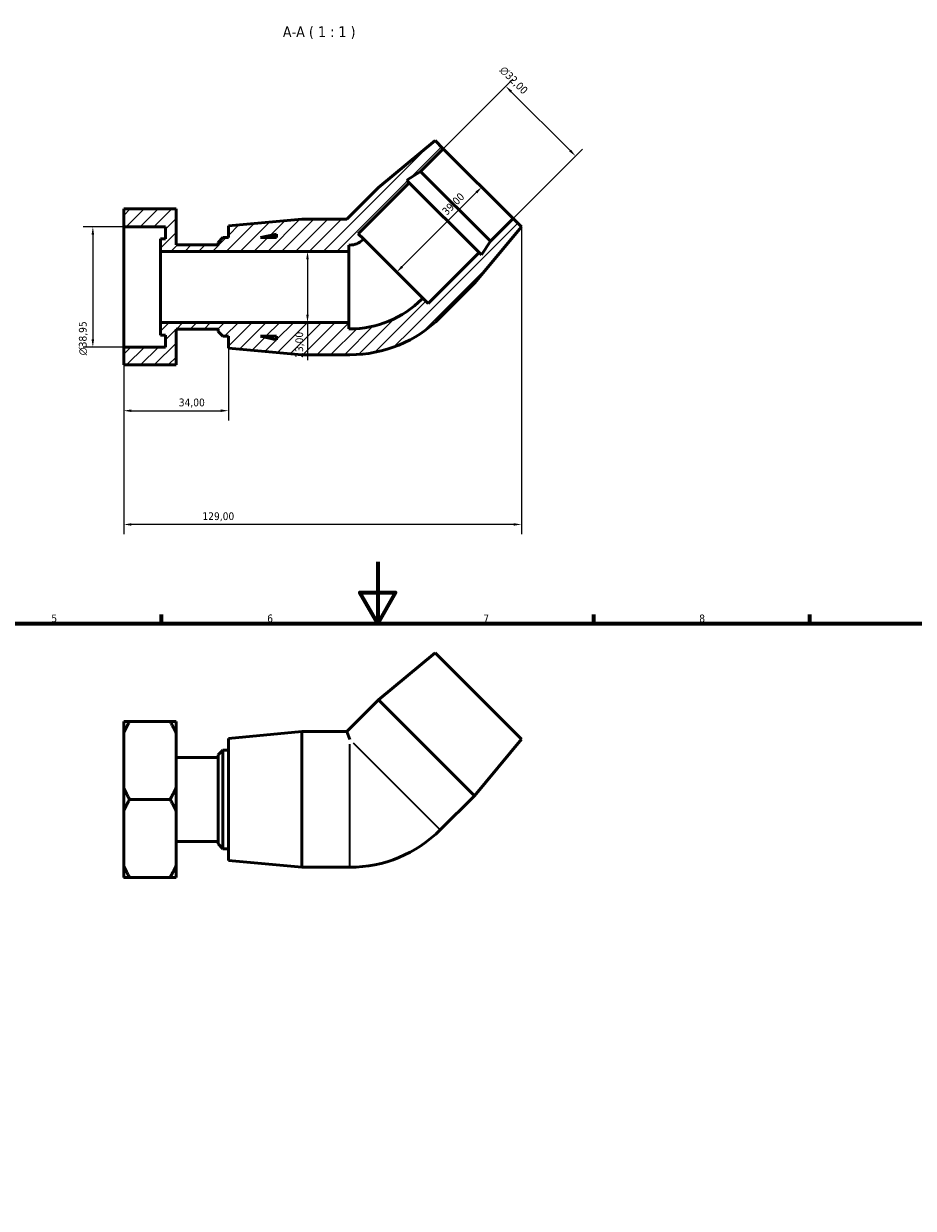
# Model space of a CAD drawing. Header units: millimetres. Extents: x 0 to 901, y 0 to 769.
# Tile 4 of 5: x 306 to 594, y 384 to 769. Entities that reach past the tile are written whole.
import ezdxf

# ---------------------------------------------------------------- set-up
doc = ezdxf.new("R2010")
doc.units = ezdxf.units.MM
for name, color, linetype, lineweight in [('Border (ISO)', 7, 'Continuous', 70), ('Dimension (ISO)', 7, 'Continuous', 25), ('Hatch (ISO)', 7, 'Continuous', 18), ('Symbol (ISO)', 7, 'Continuous', 25), ('Visible (ISO)', 7, 'Continuous', 50), ('Visible Narrow (ISO)', 7, 'Continuous', 35)]:
    doc.layers.add(name, color=color, linetype=linetype, lineweight=lineweight)
doc.styles.add('Label Text (ISO)', font='tahoma.ttf')
doc.styles.add('Note Text (ISO)', font='tahoma.ttf')
doc.dimstyles.new('Default (ISO)', dxfattribs={"dimtxt": 2.5, "dimasz": 2.5, "dimexe": 3.175, "dimexo": 0, "dimgap": 0.762, "dimtad": 1, "dimrnd": 1e-08, "dimzin": 0, "dimtxsty": 'Note Text (ISO)', "dimcen": 0.09, "dimdle": 10, "dimclrd": 256, "dimclre": 256, "dimclrt": 256, "dimazin": 0, "dimtfac": 1.40208, "dimtmove": 0, "dimatfit": 3, "dimfxl": 1, "dimtolj": 1, "dimtzin": 0, "dimlwd": -1, "dimlwe": -1, "dimarcsym": 0})

# ---------------------------------------------------------------- blocks, each defined once
blk = doc.blocks.new('Borders Default Border')
at = {"layer": 'Border (ISO)'}
for p, q in [((350.42, 574), (350.42, 576.9)), ((490.58, 574), (490.58, 576.9)), ((560.67, 574), (560.67, 576.9))]:
    blk.add_line(p, q, dxfattribs=at)
at = {"layer": 'Border (ISO)', "flags": 128}
for points in [[(420.5, 594), (420.5, 574), (414.73, 584), (426.27, 584), (420.5, 574)], [(20, 20), (20, 574), (821, 574), (821, 20), (20, 20)]]:
    blk.add_lwpolyline(points, dxfattribs=at)
at = {"layer": 'Border (ISO)', "color": 232, "true_color": 0xca0064, "char_height": 2.5, "attachment_point": 7, "style": 'Note Text (ISO)'}
for s, insert in [('5', (314.64, 574.35)), ('6', (384.66, 574.35)), ('7', (454.77, 574.4)), ('8', (524.81, 574.34))]:
    blk.add_mtext(s, dxfattribs=dict(at, insert=insert))
blk = doc.blocks.new('*D7')
at = {"layer": 'Defpoints', "color": 0, "transparency": 16777216}
for p in [(338.11, 702.63), (328.11, 663.67), (338.11, 663.67)]:
    blk.add_point(p, dxfattribs=at)
at = {"layer": 'Dimension (ISO)', "transparency": 16777216}
for p, q in [((338.11, 702.63), (324.93, 702.63)), ((328.11, 700.13), (328.11, 666.17)), ((338.11, 663.67), (324.93, 663.67))]:
    blk.add_line(p, q, dxfattribs=at)
for points in [[(327.69, 700.13), (328.52, 700.13), (328.11, 702.63)], [(327.69, 666.17), (328.52, 666.17), (328.11, 663.67)]]:
    blk.add_solid(points, dxfattribs=at)
at = {"layer": 'Dimension (ISO)', "color": 232, "true_color": 0xca0064, "transparency": 16777216, "insert": (323.58, 660.98), "char_height": 2.5, "attachment_point": 1, "rotation": 90, "style": 'Note Text (ISO)'}
blk.add_mtext('\\A1;\\fAIGDT|b0|i0;\\H2.5000;\\ln\\fTahoma|b0|i0;\\H2.5000;38,95', dxfattribs=at)
blk = doc.blocks.new('*D8')
at = {"layer": 'Defpoints', "color": 0, "transparency": 16777216}
for p in [(338.11, 663.67), (372.11, 663.35), (372.11, 643.01)]:
    blk.add_point(p, dxfattribs=at)
at = {"layer": 'Dimension (ISO)', "transparency": 16777216}
for p, q in [((338.11, 663.67), (338.11, 639.84)), ((372.11, 663.35), (372.11, 639.84)), ((340.61, 643.01), (369.61, 643.01))]:
    blk.add_line(p, q, dxfattribs=at)
for points in [[(340.61, 643.43), (340.61, 642.6), (338.11, 643.01)], [(369.61, 643.43), (369.61, 642.6), (372.11, 643.01)]]:
    blk.add_solid(points, dxfattribs=at)
at = {"layer": 'Dimension (ISO)', "color": 232, "true_color": 0xca0064, "transparency": 16777216, "insert": (355.98, 646.95), "char_height": 2.5, "attachment_point": 1, "style": 'Note Text (ISO)'}
blk.add_mtext('\\A1;34,00', dxfattribs=at)
blk = doc.blocks.new('*D9')
at = {"layer": 'Defpoints', "color": 0, "transparency": 16777216}
for p in [(397.74, 694.65), (397.74, 671.65), (397.74, 671.65)]:
    blk.add_point(p, dxfattribs=at)
at = {"layer": 'Dimension (ISO)', "transparency": 16777216}
for p, q in [((397.74, 692.15), (397.74, 674.15)), ((397.74, 671.65), (397.74, 659.4))]:
    blk.add_line(p, q, dxfattribs=at)
for points in [[(397.32, 692.15), (398.15, 692.15), (397.74, 694.65)], [(397.32, 674.15), (398.15, 674.15), (397.74, 671.65)]]:
    blk.add_solid(points, dxfattribs=at)
at = {"layer": 'Dimension (ISO)', "color": 232, "true_color": 0xca0064, "transparency": 16777216, "insert": (393.8, 660.16), "char_height": 2.5, "attachment_point": 1, "rotation": 90, "style": 'Note Text (ISO)'}
blk.add_mtext('\\A1;23,00', dxfattribs=at)
blk = doc.blocks.new('*D10')
at = {"layer": 'Defpoints', "color": 0, "transparency": 16777216}
for p in [(462.05, 748.27), (441.79, 728.01), (464.42, 705.39)]:
    blk.add_point(p, dxfattribs=at)
at = {"layer": 'Dimension (ISO)', "transparency": 16777216}
for p, q in [((441.79, 728.01), (464.29, 750.52)), ((482.91, 727.41), (463.81, 746.5)), ((464.42, 705.39), (486.92, 727.89))]:
    blk.add_line(p, q, dxfattribs=at)
for points in [[(464.11, 746.8), (463.52, 746.21), (462.05, 748.27)], [(483.2, 727.71), (482.61, 727.12), (484.67, 725.64)]]:
    blk.add_solid(points, dxfattribs=at)
at = {"layer": 'Dimension (ISO)', "color": 232, "true_color": 0xca0064, "transparency": 16777216, "insert": (461.67, 755.04), "char_height": 2.5, "attachment_point": 1, "rotation": 315, "style": 'Note Text (ISO)'}
blk.add_mtext('\\A1;\\fAIGDT|b0|i0;\\H2.5000;\\ln\\fTahoma|b0|i0;\\H2.5000;32,00', dxfattribs=at)
blk = doc.blocks.new('*D11')
at = {"layer": 'Defpoints', "color": 0, "transparency": 16777216}
for p in [(467.11, 702.7), (338.11, 663.67), (338.11, 606.11)]:
    blk.add_point(p, dxfattribs=at)
at = {"layer": 'Dimension (ISO)', "transparency": 16777216}
for p, q in [((467.11, 702.7), (467.11, 602.94)), ((338.11, 663.67), (338.11, 602.94)), ((464.61, 606.11), (340.61, 606.11))]:
    blk.add_line(p, q, dxfattribs=at)
for points in [[(340.61, 606.53), (340.61, 605.7), (338.11, 606.11)], [(464.61, 606.53), (464.61, 605.7), (467.11, 606.11)]]:
    blk.add_solid(points, dxfattribs=at)
at = {"layer": 'Dimension (ISO)', "color": 232, "true_color": 0xca0064, "transparency": 16777216, "insert": (363.65, 610.05), "char_height": 2.5, "attachment_point": 1, "style": 'Note Text (ISO)'}
blk.add_mtext('\\A1;129,00', dxfattribs=at)
blk = doc.blocks.new('*D12')
at = {"layer": 'Defpoints', "color": 0, "transparency": 16777216}
for p in [(453.1, 716.7), (454.25, 715.56), (425.53, 689.12)]:
    blk.add_point(p, dxfattribs=at)
at = {"layer": 'Dimension (ISO)', "transparency": 16777216}
blk.add_line((428.44, 689.75), (452.48, 713.79), dxfattribs=at)
for points in [[(452.19, 714.08), (452.78, 713.49), (454.25, 715.56)], [(428.15, 690.04), (428.74, 689.45), (426.67, 687.98)]]:
    blk.add_solid(points, dxfattribs=at)
at = {"layer": 'Dimension (ISO)', "color": 232, "true_color": 0xca0064, "transparency": 16777216, "insert": (441.13, 708), "char_height": 2.5, "attachment_point": 1, "rotation": 45, "style": 'Note Text (ISO)'}
blk.add_mtext('\\A1;39,00', dxfattribs=at)

msp = doc.modelspace()

# ---------------------------------------------------------------- hatches: boundary and pattern name
at = {"layer": 'Hatch (ISO)'}
h = msp.add_hatch(dxfattribs=at)
h.set_pattern_fill('ANSI31', color=256, scale=25.4, style=0)
h.set_pattern_definition([(45, (0, 0), (-2.245064, 2.245064), [])])
edge = h.paths.add_edge_path()
edge.add_ellipse((411.495, 702.604), major_axis=(23.373, -23.373), ratio=1, start_angle=315, end_angle=360)
edge.add_line((434.868, 679.231), (435.144, 679.507))
edge.add_line((435.144, 679.507), (436.841, 677.81))
edge.add_line((436.841, 677.81), (453.388, 694.356))
edge.add_line((453.388, 694.356), (454.169, 693.575))
edge.add_line((454.169, 693.575), (457.065, 698.033))
edge.add_line((457.065, 698.033), (464.418, 705.387))
edge.add_line((464.418, 705.387), (467.105, 702.7))
edge.add_line((467.105, 702.7), (451.867, 684.351))
edge.add_line((451.867, 684.351), (440.808, 673.291))
edge.add_ellipse((411.495, 702.604), major_axis=(0, -41.454), ratio=1, start_angle=0, end_angle=45, ccw=False)
edge.add_line((411.495, 661.15), (395.855, 661.15))
edge.add_line((395.855, 661.15), (372.105, 663.35))
edge.add_line((372.105, 663.35), (372.105, 667.15))
edge.add_line((372.105, 667.15), (370.305, 667.15))
edge.add_line((370.305, 667.15), (368.705, 668.75))
edge.add_line((368.705, 668.75), (368.705, 669.517))
edge.add_line((368.705, 669.517), (355.105, 669.517))
edge.add_line((355.105, 669.517), (355.105, 657.85))
edge.add_line((355.105, 657.85), (338.105, 657.85))
edge.add_line((338.105, 657.85), (338.105, 663.674))
edge.add_line((338.105, 663.674), (351.705, 663.674))
edge.add_line((351.705, 663.674), (351.705, 667.569))
edge.add_line((351.705, 667.569), (350.005, 667.569))
edge.add_line((350.005, 667.569), (350.005, 671.65))
edge.add_line((350.005, 671.65), (411.105, 671.65))
edge.add_line((411.105, 671.65), (411.105, 669.55))
edge.add_line((411.105, 669.55), (411.495, 669.55))
h.paths.add_polyline_path([(387.705, 666.044), (382.505, 667.15), (387.705, 667.15)], flags=0)
edge = h.paths.add_edge_path()
edge.add_line((420.755, 715.463), (410.441, 705.15))
edge.add_line((410.441, 705.15), (395.855, 705.15))
edge.add_line((395.855, 705.15), (372.105, 702.95))
edge.add_line((372.105, 702.95), (372.105, 699.15))
edge.add_line((372.105, 699.15), (370.305, 699.15))
edge.add_line((370.305, 699.15), (368.705, 697.55))
edge.add_line((368.705, 697.55), (368.705, 696.783))
edge.add_line((368.705, 696.783), (355.105, 696.783))
edge.add_line((355.105, 696.783), (355.105, 708.45))
edge.add_line((355.105, 708.45), (338.105, 708.45))
edge.add_line((338.105, 708.45), (338.105, 702.626))
edge.add_line((338.105, 702.626), (351.705, 702.626))
edge.add_line((351.705, 702.626), (351.705, 698.731))
edge.add_line((351.705, 698.731), (350.005, 698.731))
edge.add_line((350.005, 698.731), (350.005, 694.65))
edge.add_line((350.005, 694.65), (411.105, 694.65))
edge.add_line((411.105, 694.65), (411.105, 696.75))
edge.add_line((411.105, 696.75), (411.495, 696.75))
edge.add_ellipse((411.495, 702.604), major_axis=(0, -5.854), ratio=1, start_angle=0, end_angle=45)
edge.add_line((415.635, 698.464), (415.911, 698.74))
edge.add_line((415.911, 698.74), (414.214, 700.437))
edge.add_line((414.214, 700.437), (430.76, 716.984))
edge.add_line((430.76, 716.984), (429.979, 717.765))
edge.add_line((429.979, 717.765), (434.437, 720.661))
edge.add_line((434.437, 720.661), (441.791, 728.014))
edge.add_line((441.791, 728.014), (439.104, 730.701))
edge.add_line((439.104, 730.701), (420.755, 715.463))
h.paths.add_polyline_path([(382.505, 699.15), (387.705, 700.255), (387.705, 699.15)], flags=0)

# ---------------------------------------------------------------- linework, layer by layer
at = {"layer": 'Visible (ISO)'}
for p, q in [((439.104, 730.701), (420.755, 715.463)), ((441.791, 728.014), (439.104, 730.701)), ((434.437, 720.661), (441.791, 728.014)), ((441.791, 728.014), (464.418, 705.387)), ((429.979, 717.765), (434.437, 720.661)), ((434.437, 720.661), (457.065, 698.033)), ((420.755, 715.463), (410.441, 705.15)), ((414.214, 700.437), (430.76, 716.984)), ((430.76, 716.984), (429.979, 717.765)), ((430.76, 716.984), (453.388, 694.356)), ((355.105, 708.45), (338.105, 708.45)), ((338.105, 708.45), (338.105, 702.626)), ((355.105, 696.783), (355.105, 708.45)), ((395.855, 705.15), (372.105, 702.95)), ((410.441, 705.15), (395.855, 705.15)), ((464.418, 705.387), (457.065, 698.033)), ((467.105, 702.7), (464.418, 705.387)), ((338.105, 702.626), (351.705, 702.626)), ((338.105, 663.674), (338.105, 702.626)), ((351.705, 702.626), (351.705, 698.731)), ((372.105, 702.95), (372.105, 699.15)), ((382.505, 699.15), (387.705, 700.255)), ((387.705, 700.255), (387.705, 699.15)), ((415.911, 698.74), (414.214, 700.437)), ((451.867, 684.351), (467.105, 702.7)), ((351.705, 698.731), (350.005, 698.731)), ((350.005, 698.731), (350.005, 694.65)), ((368.705, 696.783), (355.105, 696.783)), ((370.305, 699.15), (368.705, 697.55)), ((368.705, 697.55), (368.705, 696.783)), ((372.105, 699.15), (370.305, 699.15)), ((387.705, 699.15), (382.505, 699.15)), ((411.105, 694.65), (411.105, 696.75)), ((411.105, 696.75), (411.495, 696.75)), ((415.635, 698.464), (415.911, 698.74)), ((435.144, 679.507), (415.911, 698.74)), ((457.065, 698.033), (454.169, 693.575)), ((350.005, 694.65), (411.105, 694.65)), ((350.005, 671.65), (350.005, 694.65)), ((411.105, 671.65), (411.105, 694.65)), ((453.388, 694.356), (436.841, 677.81)), ((454.169, 693.575), (453.388, 694.356)), ((440.808, 673.291), (451.867, 684.351)), ((435.144, 679.507), (434.868, 679.231)), ((436.841, 677.81), (435.144, 679.507)), ((411.105, 671.65), (350.005, 671.65)), ((350.005, 671.65), (350.005, 667.569)), ((355.105, 657.85), (355.105, 669.517)), ((355.105, 669.517), (368.705, 669.517)), ((368.705, 669.517), (368.705, 668.75)), ((368.705, 668.75), (370.305, 667.15)), ((411.105, 669.55), (411.105, 671.65)), ((411.495, 669.55), (411.105, 669.55)), ((350.005, 667.569), (351.705, 667.569)), ((351.705, 667.569), (351.705, 663.674)), ((370.305, 667.15), (372.105, 667.15)), ((372.105, 667.15), (372.105, 663.35)), ((387.705, 666.044), (382.505, 667.15)), ((382.505, 667.15), (387.705, 667.15)), ((387.705, 667.15), (387.705, 666.044)), ((351.705, 663.674), (338.105, 663.674)), ((338.105, 663.674), (338.105, 657.85)), ((372.105, 663.35), (395.855, 661.15)), ((395.855, 661.15), (411.495, 661.15)), ((338.105, 657.85), (355.105, 657.85)), ((439.104, 564.485), (420.755, 549.247)), ((439.104, 564.485), (467.105, 536.484)), ((420.755, 549.247), (410.441, 538.934)), ((420.755, 549.247), (451.867, 518.135)), ((338.105, 538.388), (338.105, 542.234)), ((340.053, 542.234), (353.158, 542.234)), ((355.105, 542.234), (355.105, 538.388)), ((338.105, 520.779), (338.105, 538.388)), ((355.105, 538.388), (355.105, 520.779)), ((372.105, 536.734), (395.855, 538.934)), ((395.855, 494.934), (395.855, 538.934)), ((395.855, 538.934), (410.441, 538.934)), ((410.441, 538.934), (411.495, 536.388)), ((372.105, 497.134), (372.105, 536.734)), ((467.105, 536.484), (451.867, 518.135)), ((355.105, 530.567), (368.705, 530.567)), ((368.705, 531.334), (370.305, 532.934)), ((368.705, 502.534), (368.705, 531.334)), ((370.305, 532.934), (370.305, 500.934)), ((370.305, 532.934), (372.105, 532.934)), ((338.105, 513.088), (338.105, 520.779)), ((355.105, 520.779), (355.105, 513.088)), ((353.158, 516.934), (340.053, 516.934)), ((451.867, 518.135), (440.808, 507.075)), ((338.105, 495.479), (338.105, 513.088)), ((355.105, 513.088), (355.105, 495.479)), ((355.105, 503.3), (368.705, 503.3)), ((368.705, 502.534), (370.305, 500.934)), ((370.305, 500.934), (372.105, 500.934)), ((372.105, 497.134), (395.855, 494.934)), ((338.105, 491.634), (338.105, 495.479)), ((355.105, 495.479), (355.105, 491.634)), ((395.855, 494.934), (411.495, 494.934)), ((353.158, 491.634), (340.053, 491.634))]:
    msp.add_line(p, q, dxfattribs=at)
for centre, radius in [((411.495, 702.604), 5.854), ((411.495, 702.604), 33.054), ((411.495, 702.604), 41.454), ((411.495, 536.388), 41.454)]:
    msp.add_arc(centre, radius, 270, 315, dxfattribs=at)
for points in [[(338.105, 538.388), (338.905, 540.245), (340.053, 542.234)], [(340.053, 542.234), (338.905, 542.234), (338.105, 542.234)], [(353.158, 542.234), (354.306, 540.245), (355.105, 538.388)], [(355.105, 542.234), (354.306, 542.234), (353.158, 542.234)], [(340.053, 516.934), (338.905, 518.923), (338.105, 520.779)], [(355.105, 520.779), (354.306, 518.923), (353.158, 516.934)], [(338.105, 513.088), (338.905, 514.945), (340.053, 516.934)], [(353.158, 516.934), (354.306, 514.945), (355.105, 513.088)], [(340.053, 491.634), (338.905, 493.623), (338.105, 495.479)], [(355.105, 495.479), (354.306, 493.623), (353.158, 491.634)], [(338.105, 491.634), (338.905, 491.634), (340.053, 491.634)], [(353.158, 491.634), (354.306, 491.634), (355.105, 491.634)]]:
    msp.add_rational_spline(points, [1, 1.00310458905, 1], degree=2, dxfattribs=at)
at = {"layer": 'Visible Narrow (ISO)'}
for p, q in [((411.495, 495.127), (411.495, 534.857)), ((412.578, 535.305), (440.671, 507.212))]:
    msp.add_line(p, q, dxfattribs=at)

# ---------------------------------------------------------------- block references
msp.add_blockref('Borders Default Border', (0, 0))

# ---------------------------------------------------------------- texts
at = {"layer": 'Symbol (ISO)', "insert": (389.743, 763.561), "char_height": 3.5, "attachment_point": 7, "style": 'Label Text (ISO)'}
msp.add_mtext('A-A ( 1 : 1 )', dxfattribs=at)

# ---------------------------------------------------------------- dimensions: what is measured, and where the dimension line sits
at = {"layer": 'Dimension (ISO)'}
for base, p1, p2, angle, picture, middle in [((462.047, 748.27), (464.418, 705.387), (441.791, 728.014), 315, '*D10', (462.4, 747.917)), ((328.105, 663.674), (338.105, 702.626), (338.105, 663.674), 90, '*D7', (328.105, 666.513))]:
    dim = msp.add_linear_dim(base=base, p1=p1, p2=p2, angle=angle, text='\\fAIGDT|b0|i0;\\H2.5000;\\ln\\fTahoma|b0|i0;\\H2.5000;<>', dimstyle='Default (ISO)', override={"dimdec": 2, "dimtp": 0, "dimtm": 0, "dimtdec": 2, "dimtofl": 0, "dimatfit": 1}, dxfattribs=at)
    dim.commit()
    dim.dimension.update_dxf_attribs({"geometry": picture, "text_midpoint": middle, "dimtype": 160})
for base, p1, p2, angle, override, picture, middle in [((454.25, 715.555), (425.528, 689.124), (453.105, 716.701), 225, {"dimdec": 2, "dimse1": 1, "dimse2": 1, "dimtp": 0, "dimtm": 0, "dimtdec": 2, "dimtofl": 0, "dimatfit": 1}, '*D12', (446.825, 708.131)), ((338.105, 606.112), (467.105, 702.7), (338.105, 663.674), 180, {"dimdec": 2, "dimtp": 0, "dimtm": 0, "dimtdec": 2, "dimtofl": 0, "dimatfit": 1}, '*D11', (368.605, 606.112)), ((397.737, 671.65), (397.737, 694.65), (397.737, 671.65), 270, {"dimdec": 2, "dimse1": 1, "dimse2": 1, "dimtp": 0, "dimtm": 0, "dimtdec": 2, "dimtofl": 0, "dimatfit": 2}, '*D9', (397.737, 664.274)), ((372.105, 643.012), (338.105, 663.674), (372.105, 663.35), 180, {"dimdec": 2, "dimtp": 0, "dimtm": 0, "dimtdec": 2, "dimtofl": 0, "dimatfit": 1}, '*D8', (360.105, 643.012))]:
    dim = msp.add_linear_dim(base=base, p1=p1, p2=p2, angle=angle, dimstyle='Default (ISO)', override=override, dxfattribs=at)
    dim.commit()
    dim.dimension.update_dxf_attribs({"geometry": picture, "text_midpoint": middle, "dimtype": 160})

doc.saveas('drawing.dxf')
